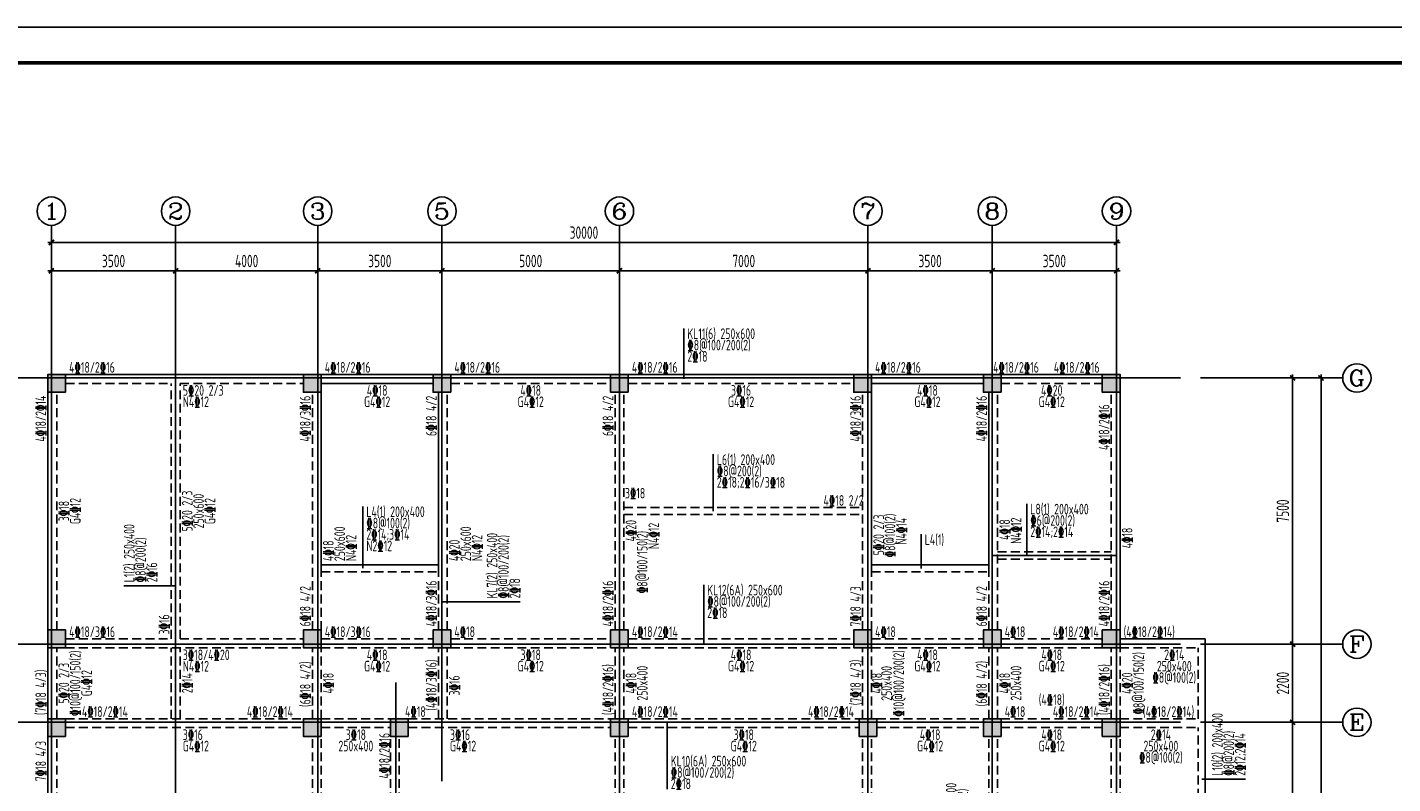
# Model space of a CAD drawing. Extents: x -302077 to 107904, y -9283 to 295706.
# Tile 154 of 256: x -44635 to -6178, y 90201 to 111514. Entities that reach past the tile are written whole.
import ezdxf
from ezdxf.enums import TextEntityAlignment as Align

# ---------------------------------------------------------------- set-up
doc = ezdxf.new("R2010")
doc.units = 0
doc.header["$LTSCALE"] = 500
doc.header["$MEASUREMENT"] = 0
doc.linetypes.add('DASHED', pattern=[0.75, 0.5, -0.25])
doc.layers.get('0').update_dxf_attribs({"linetype": 'CONTINUOUS'})
doc.layers.get('Defpoints').update_dxf_attribs({"linetype": 'CONTINUOUS'})
for name, color, linetype in [('A-CL-JB-X', 3, 'CONTINUOUS'), ('A-CL-JB-Y', 3, 'CONTINUOUS'), ('A-CL-YWB-X', 7, 'CONTINUOUS'), ('A-CL-YWB-Y', 7, 'CONTINUOUS'), ('A-KL-JB-X', 6, 'CONTINUOUS'), ('A-KL-JB-Y', 6, 'CONTINUOUS'), ('A-KL-YWB-X', 7, 'CONTINUOUS'), ('A-KL-YWB-Y', 7, 'CONTINUOUS'), ('AXIS', 3, 'CONTINUOUS'), ('AXIS_TEXT', 7, 'CONTINUOUS'), ('BEAM_CONT', 4, 'CONTINUOUS'), ('BEAM_DASH', 4, 'DASHED'), ('CL-x-bhcc', 3, 'CONTINUOUS'), ('CL-y-bhcc', 3, 'CONTINUOUS'), ('COLU', 7, 'CONTINUOUS'), ('KL-x-bhcc', 6, 'CONTINUOUS'), ('KL-y-bhcc', 6, 'CONTINUOUS'), ('PUB_DIM', 3, 'CONTINUOUS'), ('PUB_TITLE', 4, 'CONTINUOUS')]:
    doc.layers.add(name, color=color, linetype=linetype)
doc.layers.add('COLU_HATCH', color=251, linetype='CONTINUOUS', lineweight=0)
doc.styles.add('_TCH_AXIS', font='COMPLEX', dxfattribs={"bigfont": 'GBCBIG'})
doc.styles.add('COMPLEX', font='COMPLEX')
doc.styles.add('TSSD', font='Tssdeng.shx', dxfattribs={"width": 0.65, "height": 350, "bigfont": 'Tssdchn.shx'})
doc.styles.add('TSSD_Dimension', font='tssdeng.shx', dxfattribs={"width": 0.7, "bigfont": 'hztxt.shx'})
doc.dimstyles.new('TSSD_100_100', dxfattribs={"dimtxt": 350, "dimasz": 100, "dimexe": 100, "dimexo": 250, "dimgap": 100, "dimtad": 1, "dimdec": 0, "dimzin": 0, "dimdsep": 46, "dimtxsty": 'TSSD_Dimension', "dimblk": 'ARCHTICK', "dimblk1": 'ARCHTICK', "dimblk2": 'ARCHTICK', "dimcen": 0, "dimdle": 100, "dimclrt": 7, "dimadec": 0, "dimazin": 0, "dimtfac": 1, "dimtdec": 0, "dimtix": 1, "dimtmove": 2, "dimatfit": 3, "dimfxl": 1, "dimtolj": 1, "dimtzin": 0, "dimarcsym": 0})

# ---------------------------------------------------------------- blocks, each defined once
blk = doc.blocks.new('wrtgtg')
at = {"layer": 'PUB_TITLE'}
blk.add_line((-75296, 53559), (8804, 53559), dxfattribs=at)
blk.add_lwpolyline([(-75296, -5841), (8804, -5841), (8804, 53559), (-75296, 53559)], close=True, dxfattribs=at)
at = {"layer": 'PUB_TITLE', "const_width": 100}
blk.add_lwpolyline([(-72796, -4841), (7804, -4841), (7804, 52559), (-72796, 52559)], close=True, dxfattribs=at)
blk = doc.blocks.new('_ArchTick')
at = {"color": 0, "linetype": 'ByBlock', "const_width": 0.5}
blk.add_lwpolyline([(-0.71, -0.71), (0.71, 0.71)], dxfattribs=at)
blk = doc.blocks.new('*D762')
at = {"layer": 'AXIS', "color": 0, "lineweight": -2}
for p, q in [((-12075, 111273), (-9725, 111273)), ((-9825, 103673), (-9825, 111373)), ((-12075, 103773), (-9725, 103773))]:
    blk.add_line(p, q, dxfattribs=at)
at = {"layer": 'Defpoints', "color": 0}
for p in [(-12325, 111273), (-9825, 111273), (-12325, 103773)]:
    blk.add_point(p, dxfattribs=at)
at = {"layer": 'AXIS', "color": 0, "lineweight": -2, "xscale": 100, "yscale": 100, "zscale": 100}
for p, rotation in [((-9825, 111273), 90), ((-9825, 103773), 270)]:
    blk.add_blockref('_ArchTick', p, dxfattribs=dict(at, rotation=rotation))
at = {"layer": 'AXIS', "color": 7, "insert": (-10100, 107523), "char_height": 350, "attachment_point": 5, "rotation": 90, "style": 'TSSD_Dimension'}
blk.add_mtext('\\A1;7500', dxfattribs=at)
blk = doc.blocks.new('*D763')
at = {"layer": 'AXIS', "color": 0, "lineweight": -2}
for p, q in [((-12075, 113473), (-9725, 113473)), ((-9825, 111173), (-9825, 113573)), ((-12075, 111273), (-9725, 111273))]:
    blk.add_line(p, q, dxfattribs=at)
at = {"layer": 'Defpoints', "color": 0}
for p in [(-12325, 113473), (-9825, 113473), (-12325, 111273)]:
    blk.add_point(p, dxfattribs=at)
at = {"layer": 'AXIS', "color": 0, "lineweight": -2, "xscale": 100, "yscale": 100, "zscale": 100}
for p, rotation in [((-9825, 113473), 90), ((-9825, 111273), 270)]:
    blk.add_blockref('_ArchTick', p, dxfattribs=dict(at, rotation=rotation))
at = {"layer": 'AXIS', "color": 7, "insert": (-10100, 112373), "char_height": 350, "attachment_point": 5, "rotation": 90, "style": 'TSSD_Dimension'}
blk.add_mtext('\\A1;2200', dxfattribs=at)
blk = doc.blocks.new('*D764')
at = {"layer": 'AXIS', "color": 0, "lineweight": -2}
for p, q in [((-12075, 120973), (-9725, 120973)), ((-9825, 113373), (-9825, 121073)), ((-12075, 113473), (-9725, 113473))]:
    blk.add_line(p, q, dxfattribs=at)
at = {"layer": 'Defpoints', "color": 0}
for p in [(-12325, 120973), (-9825, 120973), (-12325, 113473)]:
    blk.add_point(p, dxfattribs=at)
at = {"layer": 'AXIS', "color": 0, "lineweight": -2, "xscale": 100, "yscale": 100, "zscale": 100}
for p, rotation in [((-9825, 120973), 90), ((-9825, 113473), 270)]:
    blk.add_blockref('_ArchTick', p, dxfattribs=dict(at, rotation=rotation))
at = {"layer": 'AXIS', "color": 7, "insert": (-10100, 117223), "char_height": 350, "attachment_point": 5, "rotation": 90, "style": 'TSSD_Dimension'}
blk.add_mtext('\\A1;7500', dxfattribs=at)
blk = doc.blocks.new('*D765')
at = {"layer": 'AXIS', "color": 0, "lineweight": -2}
for p, q in [((-12075, 120973), (-8925, 120973)), ((-9025, 93673), (-9025, 121073)), ((-12075, 93773), (-8925, 93773))]:
    blk.add_line(p, q, dxfattribs=at)
at = {"layer": 'Defpoints', "color": 0}
for p in [(-12325, 120973), (-9025, 120973), (-12325, 93773)]:
    blk.add_point(p, dxfattribs=at)
at = {"layer": 'AXIS', "color": 0, "lineweight": -2, "xscale": 100, "yscale": 100, "zscale": 100}
for p, rotation in [((-9025, 120973), 90), ((-9025, 93773), 270)]:
    blk.add_blockref('_ArchTick', p, dxfattribs=dict(at, rotation=rotation))
at = {"layer": 'AXIS', "color": 7, "insert": (-9300, 107373), "char_height": 350, "attachment_point": 5, "rotation": 90, "style": 'TSSD_Dimension'}
blk.add_mtext('\\A1;27200', dxfattribs=at)
blk = doc.blocks.new('*D766')
at = {"layer": 'AXIS', "color": 0, "lineweight": -2}
for p, q in [((-44885, 123994), (-41185, 123994)), ((-44785, 123053), (-44785, 124094)), ((-41285, 123053), (-41285, 124094))]:
    blk.add_line(p, q, dxfattribs=at)
at = {"layer": 'Defpoints', "color": 0}
for p in [(-41285, 123994), (-44785, 122803), (-41285, 122803)]:
    blk.add_point(p, dxfattribs=at)
at = {"layer": 'AXIS', "color": 0, "lineweight": -2, "xscale": 100, "yscale": 100, "zscale": 100, "rotation": 180}
blk.add_blockref('_ArchTick', (-44785, 123994), dxfattribs=at)
at = {"layer": 'AXIS', "color": 0, "lineweight": -2, "xscale": 100, "yscale": 100, "zscale": 100}
blk.add_blockref('_ArchTick', (-41285, 123994), dxfattribs=at)
at = {"layer": 'AXIS', "color": 7, "insert": (-43035, 124269), "char_height": 350, "attachment_point": 5, "style": 'TSSD_Dimension'}
blk.add_mtext('\\A1;3500', dxfattribs=at)
blk = doc.blocks.new('*D767')
at = {"layer": 'AXIS', "color": 0, "lineweight": -2}
for p, q in [((-41385, 123994), (-37185, 123994)), ((-41285, 123053), (-41285, 124094)), ((-37285, 123053), (-37285, 124094))]:
    blk.add_line(p, q, dxfattribs=at)
at = {"layer": 'Defpoints', "color": 0}
for p in [(-37285, 123994), (-41285, 122803), (-37285, 122803)]:
    blk.add_point(p, dxfattribs=at)
at = {"layer": 'AXIS', "color": 0, "lineweight": -2, "xscale": 100, "yscale": 100, "zscale": 100, "rotation": 180}
blk.add_blockref('_ArchTick', (-41285, 123994), dxfattribs=at)
at = {"layer": 'AXIS', "color": 0, "lineweight": -2, "xscale": 100, "yscale": 100, "zscale": 100}
blk.add_blockref('_ArchTick', (-37285, 123994), dxfattribs=at)
at = {"layer": 'AXIS', "color": 7, "insert": (-39285, 124269), "char_height": 350, "attachment_point": 5, "style": 'TSSD_Dimension'}
blk.add_mtext('\\A1;4000', dxfattribs=at)
blk = doc.blocks.new('*D768')
at = {"layer": 'AXIS', "color": 0, "lineweight": -2}
for p, q in [((-37385, 123994), (-33685, 123994)), ((-37285, 123053), (-37285, 124094)), ((-33785, 123053), (-33785, 124094))]:
    blk.add_line(p, q, dxfattribs=at)
at = {"layer": 'Defpoints', "color": 0}
for p in [(-33785, 123994), (-37285, 122803), (-33785, 122803)]:
    blk.add_point(p, dxfattribs=at)
at = {"layer": 'AXIS', "color": 0, "lineweight": -2, "xscale": 100, "yscale": 100, "zscale": 100, "rotation": 180}
blk.add_blockref('_ArchTick', (-37285, 123994), dxfattribs=at)
at = {"layer": 'AXIS', "color": 0, "lineweight": -2, "xscale": 100, "yscale": 100, "zscale": 100}
blk.add_blockref('_ArchTick', (-33785, 123994), dxfattribs=at)
at = {"layer": 'AXIS', "color": 7, "insert": (-35535, 124269), "char_height": 350, "attachment_point": 5, "style": 'TSSD_Dimension'}
blk.add_mtext('\\A1;3500', dxfattribs=at)
blk = doc.blocks.new('*D769')
at = {"layer": 'AXIS', "color": 0, "lineweight": -2}
for p, q in [((-33885, 123994), (-28685, 123994)), ((-33785, 123053), (-33785, 124094)), ((-28785, 123053), (-28785, 124094))]:
    blk.add_line(p, q, dxfattribs=at)
at = {"layer": 'Defpoints', "color": 0}
for p in [(-28785, 123994), (-33785, 122803), (-28785, 122803)]:
    blk.add_point(p, dxfattribs=at)
at = {"layer": 'AXIS', "color": 0, "lineweight": -2, "xscale": 100, "yscale": 100, "zscale": 100, "rotation": 180}
blk.add_blockref('_ArchTick', (-33785, 123994), dxfattribs=at)
at = {"layer": 'AXIS', "color": 0, "lineweight": -2, "xscale": 100, "yscale": 100, "zscale": 100}
blk.add_blockref('_ArchTick', (-28785, 123994), dxfattribs=at)
at = {"layer": 'AXIS', "color": 7, "insert": (-31285, 124269), "char_height": 350, "attachment_point": 5, "style": 'TSSD_Dimension'}
blk.add_mtext('\\A1;5000', dxfattribs=at)
blk = doc.blocks.new('*D770')
at = {"layer": 'AXIS', "color": 0, "lineweight": -2}
for p, q in [((-28885, 123994), (-21685, 123994)), ((-28785, 123053), (-28785, 124094)), ((-21785, 123053), (-21785, 124094))]:
    blk.add_line(p, q, dxfattribs=at)
at = {"layer": 'Defpoints', "color": 0}
for p in [(-21785, 123994), (-28785, 122803), (-21785, 122803)]:
    blk.add_point(p, dxfattribs=at)
at = {"layer": 'AXIS', "color": 0, "lineweight": -2, "xscale": 100, "yscale": 100, "zscale": 100, "rotation": 180}
blk.add_blockref('_ArchTick', (-28785, 123994), dxfattribs=at)
at = {"layer": 'AXIS', "color": 0, "lineweight": -2, "xscale": 100, "yscale": 100, "zscale": 100}
blk.add_blockref('_ArchTick', (-21785, 123994), dxfattribs=at)
at = {"layer": 'AXIS', "color": 7, "insert": (-25285, 124269), "char_height": 350, "attachment_point": 5, "style": 'TSSD_Dimension'}
blk.add_mtext('\\A1;7000', dxfattribs=at)
blk = doc.blocks.new('*D771')
at = {"layer": 'AXIS', "color": 0, "lineweight": -2}
for p, q in [((-21885, 123994), (-18185, 123994)), ((-21785, 123053), (-21785, 124094)), ((-18285, 123053), (-18285, 124094))]:
    blk.add_line(p, q, dxfattribs=at)
at = {"layer": 'Defpoints', "color": 0}
for p in [(-18285, 123994), (-21785, 122803), (-18285, 122803)]:
    blk.add_point(p, dxfattribs=at)
at = {"layer": 'AXIS', "color": 0, "lineweight": -2, "xscale": 100, "yscale": 100, "zscale": 100, "rotation": 180}
blk.add_blockref('_ArchTick', (-21785, 123994), dxfattribs=at)
at = {"layer": 'AXIS', "color": 0, "lineweight": -2, "xscale": 100, "yscale": 100, "zscale": 100}
blk.add_blockref('_ArchTick', (-18285, 123994), dxfattribs=at)
at = {"layer": 'AXIS', "color": 7, "insert": (-20035, 124269), "char_height": 350, "attachment_point": 5, "style": 'TSSD_Dimension'}
blk.add_mtext('\\A1;3500', dxfattribs=at)
blk = doc.blocks.new('*D772')
at = {"layer": 'AXIS', "color": 0, "lineweight": -2}
for p, q in [((-18385, 123994), (-14685, 123994)), ((-18285, 123053), (-18285, 124094)), ((-14785, 123053), (-14785, 124094))]:
    blk.add_line(p, q, dxfattribs=at)
at = {"layer": 'Defpoints', "color": 0}
for p in [(-14785, 123994), (-18285, 122803), (-14785, 122803)]:
    blk.add_point(p, dxfattribs=at)
at = {"layer": 'AXIS', "color": 0, "lineweight": -2, "xscale": 100, "yscale": 100, "zscale": 100, "rotation": 180}
blk.add_blockref('_ArchTick', (-18285, 123994), dxfattribs=at)
at = {"layer": 'AXIS', "color": 0, "lineweight": -2, "xscale": 100, "yscale": 100, "zscale": 100}
blk.add_blockref('_ArchTick', (-14785, 123994), dxfattribs=at)
at = {"layer": 'AXIS', "color": 7, "insert": (-16535, 124269), "char_height": 350, "attachment_point": 5, "style": 'TSSD_Dimension'}
blk.add_mtext('\\A1;3500', dxfattribs=at)
blk = doc.blocks.new('*D773')
at = {"layer": 'AXIS', "color": 0, "lineweight": -2}
for p, q in [((-44885, 124794), (-14685, 124794)), ((-44785, 123053), (-44785, 124894)), ((-14785, 123053), (-14785, 124894))]:
    blk.add_line(p, q, dxfattribs=at)
at = {"layer": 'Defpoints', "color": 0}
for p in [(-14785, 124794), (-44785, 122803), (-14785, 122803)]:
    blk.add_point(p, dxfattribs=at)
at = {"layer": 'AXIS', "color": 0, "lineweight": -2, "xscale": 100, "yscale": 100, "zscale": 100, "rotation": 180}
blk.add_blockref('_ArchTick', (-44785, 124794), dxfattribs=at)
at = {"layer": 'AXIS', "color": 0, "lineweight": -2, "xscale": 100, "yscale": 100, "zscale": 100}
blk.add_blockref('_ArchTick', (-14785, 124794), dxfattribs=at)
at = {"layer": 'AXIS', "color": 7, "insert": (-29785, 125069), "char_height": 350, "attachment_point": 5, "style": 'TSSD_Dimension'}
blk.add_mtext('\\A1;30000', dxfattribs=at)
blk = doc.blocks.new('_AXISO')
blk.add_circle((0, 0), 0.5)
at = {"layer": 'AXIS_TEXT', "style": 'COMPLEX', "width": 1.041667}
blk.add_attdef('A', text='', height=0.56, dxfattribs=at).set_placement((-0.25, -0.28), (0.25, -0.28), align=Align.FIT)
blk = doc.blocks.new('MB2')
at = {"layer": 'COLU_HATCH'}
for points in [[(48081, 39835), (48081, 40335), (47581, 40335), (47581, 39835)], [(55281, 39835), (55281, 40335), (54781, 40335), (54781, 39835)], [(58931, 39835), (58931, 40335), (58431, 40335), (58431, 39835)], [(63931, 39835), (63931, 40335), (63431, 40335), (63431, 39835)], [(70781, 39835), (70781, 40335), (70281, 40335), (70281, 39835)], [(74431, 39835), (74431, 40335), (73931, 40335), (73931, 39835)], [(77781, 39835), (77781, 40335), (77281, 40335), (77281, 39835)], [(48081, 32635), (48081, 33135), (47581, 33135), (47581, 32635)], [(55281, 32635), (55281, 33135), (54781, 33135), (54781, 32635)], [(58931, 32635), (58931, 33135), (58431, 33135), (58431, 32635)], [(63931, 32635), (63931, 33135), (63431, 33135), (63431, 32635)], [(70781, 32635), (70781, 33135), (70281, 33135), (70281, 32635)], [(74431, 32635), (74431, 33135), (73931, 33135), (73931, 32635)], [(77781, 32635), (77781, 33135), (77281, 33135), (77281, 32635)], [(48081, 30135), (48081, 30635), (47581, 30635), (47581, 30135)], [(55281, 30135), (55281, 30635), (54781, 30635), (54781, 30135)], [(57731, 30135), (57731, 30635), (57231, 30635), (57231, 30135)], [(63931, 30135), (63931, 30635), (63431, 30635), (63431, 30135)], [(70931, 30135), (70931, 30635), (70431, 30635), (70431, 30135)], [(74431, 30135), (74431, 30635), (73931, 30635), (73931, 30135)], [(77781, 30135), (77781, 30635), (77281, 30635), (77281, 30135)], [(48081, 22935), (48081, 23435), (47581, 23435), (47581, 22935)], [(55281, 22935), (55281, 23435), (54781, 23435), (54781, 22935)], [(57731, 22935), (57731, 23435), (57231, 23435), (57231, 22935)], [(63931, 22935), (63931, 23435), (63431, 23435), (63431, 22935)], [(70931, 22935), (70931, 23435), (70431, 23435), (70431, 22935)], [(74431, 22935), (74431, 23435), (73931, 23435), (73931, 22935)], [(77781, 22935), (77781, 23435), (77281, 23435), (77281, 22935)], [(48081, 17785), (48081, 18285), (47581, 18285), (47581, 17785)], [(55281, 17785), (55281, 18285), (54781, 18285), (54781, 17785)], [(57481, 17785), (57481, 18285), (56981, 18285), (56981, 17785)], [(48081, 12935), (48081, 13435), (47581, 13435), (47581, 12935)], [(55281, 12935), (55281, 13435), (54781, 13435), (54781, 12935)], [(57481, 12935), (57481, 13435), (56981, 13435), (56981, 12935)]]:
    blk.add_hatch(color=256, dxfattribs=at).paths.add_polyline_path(points)
at = {"layer": 'BEAM_CONT'}
for p, q in [((48081, 40335), (54781, 40335)), ((55281, 40335), (58431, 40335)), ((55281, 40085), (58431, 40085)), ((58931, 40335), (63431, 40335)), ((63931, 40335), (70281, 40335)), ((70781, 40335), (73931, 40335)), ((70781, 40085), (73931, 40085)), ((74431, 40335), (77281, 40335)), ((47581, 33135), (47581, 39835)), ((55281, 34875), (55281, 39835)), ((58581, 34875), (58581, 39835)), ((70781, 34875), (70781, 39835)), ((74081, 34875), (74081, 39835)), ((77781, 33135), (77781, 39835)), ((55281, 34975), (58581, 34975)), ((70781, 34975), (74081, 34975)), ((77781, 32885), (80181, 32885)), ((80181, 26335), (80181, 32885)), ((47581, 30635), (47581, 32635)), ((47581, 23435), (47581, 30135)), ((77781, 23435), (77781, 26435)), ((77781, 26335), (80181, 26335)), ((47581, 18285), (47581, 22935)), ((57481, 18285), (57481, 22935)), ((57731, 22935), (63431, 22935)), ((63556, 19935), (63556, 22935)), ((70781, 19935), (70781, 22935)), ((70931, 22935), (73931, 22935)), ((74431, 22935), (77281, 22935)), ((64056, 19560), (70281, 19560)), ((47581, 13435), (47581, 17785)), ((57481, 13435), (57481, 17785)), ((48081, 12935), (54781, 12935)), ((55281, 12935), (56981, 12935))]:
    blk.add_line(p, q, dxfattribs=at)
at = {"layer": 'BEAM_DASH'}
for p, q in [((48081, 40085), (51056, 40085)), ((51056, 32885), (51056, 40085)), ((51306, 32885), (51306, 40085)), ((51306, 40085), (54781, 40085)), ((58931, 40085), (63431, 40085)), ((63931, 40085), (70281, 40085)), ((74431, 40085), (77281, 40085)), ((47831, 33135), (47831, 39835)), ((55031, 33135), (55031, 39835)), ((58831, 33135), (58831, 39835)), ((63556, 33135), (63556, 39835)), ((63806, 33135), (63806, 39835)), ((70531, 33135), (70531, 39835)), ((74331, 33135), (74331, 39835)), ((77531, 33135), (77531, 39835)), ((63806, 36585), (70531, 36585)), ((63806, 36385), (70531, 36385)), ((74331, 35335), (77531, 35335)), ((74331, 35135), (77531, 35135)), ((55281, 33135), (55281, 34875)), ((55281, 34775), (58581, 34775)), ((58581, 33135), (58581, 34875)), ((70781, 33135), (70781, 34875)), ((70781, 34775), (74081, 34775)), ((74081, 33135), (74081, 34875)), ((48081, 32885), (51056, 32885)), ((51306, 32885), (54781, 32885)), ((55281, 32885), (58431, 32885)), ((58931, 32885), (63431, 32885)), ((63931, 32885), (70281, 32885)), ((70781, 32885), (73931, 32885)), ((74431, 32885), (77281, 32885)), ((47831, 30635), (47831, 32635)), ((48081, 32635), (54781, 32635)), ((51056, 30635), (51056, 32635)), ((51306, 30635), (51306, 32635)), ((55031, 30635), (55031, 32635)), ((55281, 30635), (55281, 32635)), ((55281, 32635), (58431, 32635)), ((58581, 30635), (58581, 32635)), ((58831, 30635), (58831, 32635)), ((58931, 32635), (63431, 32635)), ((63556, 30635), (63556, 32635)), ((63806, 30635), (63806, 32635)), ((63931, 32635), (70281, 32635)), ((70531, 30635), (70531, 32635)), ((70781, 30635), (70781, 32635)), ((70781, 32635), (73931, 32635)), ((74081, 30635), (74081, 32635)), ((74331, 30635), (74331, 32635)), ((74431, 32635), (77281, 32635)), ((77531, 30635), (77531, 32635)), ((77781, 30635), (77781, 32635)), ((77781, 32635), (79981, 32635)), ((79981, 30635), (79981, 32635)), ((48081, 30635), (54781, 30635)), ((48081, 30385), (54781, 30385)), ((55281, 30635), (57231, 30635)), ((55281, 30385), (57231, 30385)), ((57731, 30635), (63431, 30635)), ((57731, 30385), (63431, 30385)), ((63931, 30635), (70431, 30635)), ((63931, 30385), (70431, 30385)), ((70931, 30635), (73931, 30635)), ((70931, 30385), (73931, 30385)), ((74431, 30635), (77281, 30635)), ((74431, 30385), (77281, 30385)), ((77781, 30635), (79981, 30635)), ((77781, 30385), (79981, 30385)), ((79981, 26535), (79981, 30385)), ((47831, 23435), (47831, 30135)), ((55031, 23435), (55031, 30135)), ((55281, 23435), (55281, 30135)), ((57231, 23435), (57231, 30135)), ((57481, 23435), (57481, 30135)), ((63556, 23435), (63556, 30135)), ((63806, 23435), (63806, 30135)), ((70531, 23435), (70531, 30135)), ((70781, 23435), (70781, 30135)), ((74081, 23435), (74081, 30135)), ((74331, 23435), (74331, 30135)), ((77531, 23435), (77531, 30135)), ((77781, 26435), (77781, 30135)), ((47831, 26885), (55031, 26885)), ((47831, 26685), (55031, 26685)), ((57481, 26885), (63556, 26885)), ((57481, 26685), (63556, 26685)), ((63806, 26885), (70531, 26885)), ((63806, 26685), (70531, 26685)), ((74331, 26533), (77531, 26533)), ((74331, 26333), (77531, 26333)), ((77781, 26535), (79981, 26535)), ((48081, 23185), (54781, 23185)), ((55281, 23185), (57231, 23185)), ((57731, 23185), (63431, 23185)), ((63931, 23185), (70431, 23185)), ((70931, 23185), (73931, 23185)), ((74431, 23185), (77281, 23185)), ((47831, 18285), (47831, 22935)), ((48081, 22935), (54781, 22935)), ((51081, 18160), (51081, 22935)), ((51281, 18160), (51281, 22935)), ((55031, 18285), (55031, 22935)), ((55281, 18285), (55281, 22935)), ((55281, 22935), (57231, 22935)), ((57231, 18285), (57231, 22935)), ((63806, 22335), (63806, 22935)), ((63931, 22935), (70431, 22935)), ((70531, 22335), (70531, 22935)), ((63806, 22335), (70531, 22335)), ((63806, 19935), (63806, 22135)), ((63806, 22135), (70531, 22135)), ((70531, 19935), (70531, 22135)), ((64056, 19810), (70281, 19810)), ((48081, 18160), (54781, 18160)), ((55281, 18160), (56981, 18160)), ((47831, 13435), (47831, 17785)), ((48081, 17910), (54781, 17910)), ((51081, 13185), (51081, 17910)), ((51281, 13185), (51281, 17910)), ((55031, 13435), (55031, 17785)), ((55281, 17910), (56981, 17910)), ((55281, 13435), (55281, 17785)), ((57231, 13435), (57231, 17785)), ((48081, 13185), (54781, 13185)), ((55281, 13185), (56981, 13185))]:
    blk.add_line(p, q, dxfattribs=at)
at = {"layer": 'COLU'}
for points in [[(48081, 39835), (48081, 40335), (47581, 40335), (47581, 39835)], [(55281, 39835), (55281, 40335), (54781, 40335), (54781, 39835)], [(58931, 39835), (58931, 40335), (58431, 40335), (58431, 39835)], [(63931, 39835), (63931, 40335), (63431, 40335), (63431, 39835)], [(70781, 39835), (70781, 40335), (70281, 40335), (70281, 39835)], [(74431, 39835), (74431, 40335), (73931, 40335), (73931, 39835)], [(77781, 39835), (77781, 40335), (77281, 40335), (77281, 39835)], [(48081, 32635), (48081, 33135), (47581, 33135), (47581, 32635)], [(55281, 32635), (55281, 33135), (54781, 33135), (54781, 32635)], [(58931, 32635), (58931, 33135), (58431, 33135), (58431, 32635)], [(63931, 32635), (63931, 33135), (63431, 33135), (63431, 32635)], [(70781, 32635), (70781, 33135), (70281, 33135), (70281, 32635)], [(74431, 32635), (74431, 33135), (73931, 33135), (73931, 32635)], [(77781, 32635), (77781, 33135), (77281, 33135), (77281, 32635)], [(48081, 30135), (48081, 30635), (47581, 30635), (47581, 30135)], [(55281, 30135), (55281, 30635), (54781, 30635), (54781, 30135)], [(57731, 30135), (57731, 30635), (57231, 30635), (57231, 30135)], [(63931, 30135), (63931, 30635), (63431, 30635), (63431, 30135)], [(70931, 30135), (70931, 30635), (70431, 30635), (70431, 30135)], [(74431, 30135), (74431, 30635), (73931, 30635), (73931, 30135)], [(77781, 30135), (77781, 30635), (77281, 30635), (77281, 30135)], [(48081, 22935), (48081, 23435), (47581, 23435), (47581, 22935)], [(55281, 22935), (55281, 23435), (54781, 23435), (54781, 22935)], [(57731, 22935), (57731, 23435), (57231, 23435), (57231, 22935)], [(63931, 22935), (63931, 23435), (63431, 23435), (63431, 22935)], [(70931, 22935), (70931, 23435), (70431, 23435), (70431, 22935)], [(74431, 22935), (74431, 23435), (73931, 23435), (73931, 22935)], [(77781, 22935), (77781, 23435), (77281, 23435), (77281, 22935)], [(64056, 19435), (64056, 19935), (63556, 19935), (63556, 19435)], [(70781, 19435), (70781, 19935), (70281, 19935), (70281, 19435)], [(48081, 17785), (48081, 18285), (47581, 18285), (47581, 17785)], [(55281, 17785), (55281, 18285), (54781, 18285), (54781, 17785)], [(57481, 17785), (57481, 18285), (56981, 18285), (56981, 17785)], [(48081, 12935), (48081, 13435), (47581, 13435), (47581, 12935)], [(55281, 12935), (55281, 13435), (54781, 13435), (54781, 12935)], [(57481, 12935), (57481, 13435), (56981, 13435), (56981, 12935)]]:
    blk.add_lwpolyline(points, close=True, dxfattribs=at)
blk = doc.blocks.new('zw')
at = {"layer": 'AXIS'}
for p, q in [((-44784.9, 121273.7), (-44784.9, 125273.7)), ((-41284.9, 121273.7), (-41284.9, 125273.7)), ((-37284.9, 121273.7), (-37284.9, 125273.7)), ((-33784.9, 121273.7), (-33784.9, 125273.7)), ((-28784.9, 121273.7), (-28784.9, 125273.7)), ((-21784.9, 121273.7), (-21784.9, 125273.7)), ((-18284.9, 121273.7), (-18284.9, 125273.7)), ((-14784.9, 121273.7), (-14784.9, 125273.7)), ((-12415.2, 120972.6), (-8415.2, 120972.6)), ((-12415.2, 113472.6), (-8415.2, 113472.6)), ((-12415.2, 111272.6), (-8415.2, 111272.6))]:
    blk.add_line(p, q, dxfattribs=at)
at = {"layer": 'AXIS', "color": 250}
for p, q in [((-44784.9, 122803), (-44784.9, 91603)), ((-41284.9, 122803), (-41284.9, 91603)), ((-37284.9, 122803), (-37284.9, 91603)), ((-33784.9, 122803), (-33784.9, 109609.1)), ((-28784.9, 122803), (-28784.9, 91603)), ((-21784.9, 122803), (-21784.9, 91603)), ((-18284.9, 122803), (-18284.9, 91603)), ((-14784.9, 122803), (-14784.9, 91603)), ((-46817.4, 120972.6), (-12983.9, 120972.6)), ((-18284.9, 115972.6), (-14784.9, 115972.6)), ((-46817.4, 113472.6), (-12983.9, 113472.6)), ((-35084.9, 112394.7), (-35084.9, 91603)), ((-46817.4, 111272.6), (-12983.9, 111272.6))]:
    blk.add_line(p, q, dxfattribs=at)
at = {"layer": 'AXIS'}
ref = blk.add_blockref('_AXISO', (-44784.9, 125673.7), dxfattribs=dict(at, xscale=800, yscale=800, zscale=800))
ref.add_attrib('A', '1', dxfattribs={"layer": 'AXIS_TEXT', "height": 452.5, "style": '_TCH_AXIS', "width": 2.333333}).set_placement((-45011.1, 125447.4), (-44558.6, 125447.4), align=Align.FIT)
ref = blk.add_blockref('_AXISO', (-41284.9, 125673.7), dxfattribs=dict(at, xscale=800, yscale=800, zscale=800))
ref.add_attrib('A', '2', dxfattribs={"layer": 'AXIS_TEXT', "height": 452.5, "style": '_TCH_AXIS', "width": 1.5}).set_placement((-41511.1, 125447.4), (-41058.6, 125447.4), align=Align.FIT)
ref = blk.add_blockref('_AXISO', (-37284.9, 125673.7), dxfattribs=dict(at, xscale=800, yscale=800, zscale=800))
ref.add_attrib('A', '3', dxfattribs={"layer": 'AXIS_TEXT', "height": 452.5, "style": '_TCH_AXIS', "width": 1.5}).set_placement((-37511.1, 125447.4), (-37058.6, 125447.4), align=Align.FIT)
ref = blk.add_blockref('_AXISO', (-33784.9, 125673.7), dxfattribs=dict(at, xscale=800, yscale=800, zscale=800))
ref.add_attrib('A', '5', dxfattribs={"layer": 'AXIS_TEXT', "height": 452.5, "style": '_TCH_AXIS', "width": 1.5}).set_placement((-34011.1, 125447.4), (-33558.6, 125447.4), align=Align.FIT)
ref = blk.add_blockref('_AXISO', (-28784.9, 125673.7), dxfattribs=dict(at, xscale=800, yscale=800, zscale=800))
ref.add_attrib('A', '6', dxfattribs={"layer": 'AXIS_TEXT', "height": 452.5, "style": '_TCH_AXIS', "width": 1.5}).set_placement((-29011.1, 125447.4), (-28558.6, 125447.4), align=Align.FIT)
ref = blk.add_blockref('_AXISO', (-21784.9, 125673.7), dxfattribs=dict(at, xscale=800, yscale=800, zscale=800))
ref.add_attrib('A', '7', dxfattribs={"layer": 'AXIS_TEXT', "height": 452.5, "style": '_TCH_AXIS', "width": 1.5}).set_placement((-22011.1, 125447.4), (-21558.6, 125447.4), align=Align.FIT)
ref = blk.add_blockref('_AXISO', (-18284.9, 125673.7), dxfattribs=dict(at, xscale=800, yscale=800, zscale=800))
ref.add_attrib('A', '8', dxfattribs={"layer": 'AXIS_TEXT', "height": 452.5, "style": '_TCH_AXIS', "width": 1.5}).set_placement((-18511.1, 125447.4), (-18058.6, 125447.4), align=Align.FIT)
ref = blk.add_blockref('_AXISO', (-14784.9, 125673.7), dxfattribs=dict(at, xscale=800, yscale=800, zscale=800))
ref.add_attrib('A', '9', dxfattribs={"layer": 'AXIS_TEXT', "height": 452.5, "style": '_TCH_AXIS', "width": 1.5}).set_placement((-15011.1, 125447.4), (-14558.6, 125447.4), align=Align.FIT)
ref = blk.add_blockref('_AXISO', (-8015.2, 120972.6), dxfattribs=dict(at, xscale=800, yscale=800, zscale=800))
ref.add_attrib('A', 'G', dxfattribs={"layer": 'AXIS_TEXT', "height": 452.5, "style": '_TCH_AXIS', "width": 1.166667}).set_placement((-8241.5, 120746.3), (-7789, 120746.3), align=Align.FIT)
ref = blk.add_blockref('_AXISO', (-8015.2, 113472.6), dxfattribs=dict(at, xscale=800, yscale=800, zscale=800))
ref.add_attrib('A', 'F', dxfattribs={"layer": 'AXIS_TEXT', "height": 452.5, "style": '_TCH_AXIS', "width": 1.3125}).set_placement((-8241.5, 113246.3), (-7789, 113246.3), align=Align.FIT)
ref = blk.add_blockref('_AXISO', (-8015.2, 111272.6), dxfattribs=dict(at, xscale=800, yscale=800, zscale=800))
ref.add_attrib('A', 'E', dxfattribs={"layer": 'AXIS_TEXT', "height": 452.5, "style": '_TCH_AXIS', "width": 1.3125}).set_placement((-8241.5, 111046.3), (-7789, 111046.3), align=Align.FIT)
for p1, p2, distance, picture, middle in [((-44784.9, 122803), (-14784.9, 122803), 1990.6, '*D773', (-29784.9, 125068.6)), ((-44784.9, 122803), (-41284.9, 122803), 1190.6, '*D766', (-43034.9, 124268.6)), ((-41284.9, 122803), (-37284.9, 122803), 1190.6, '*D767', (-39284.9, 124268.6)), ((-37284.9, 122803), (-33784.9, 122803), 1190.6, '*D768', (-35534.9, 124268.6)), ((-33784.9, 122803), (-28784.9, 122803), 1190.6, '*D769', (-31284.9, 124268.6)), ((-28784.9, 122803), (-21784.9, 122803), 1190.6, '*D770', (-25284.9, 124268.6)), ((-21784.9, 122803), (-18284.9, 122803), 1190.6, '*D771', (-20034.9, 124268.6)), ((-18284.9, 122803), (-14784.9, 122803), 1190.6, '*D772', (-16534.9, 124268.6)), ((-12324.8, 113472.6), (-12324.8, 120972.6), -2500, '*D764', (-10099.8, 117222.6)), ((-12324.8, 93772.6), (-12324.8, 120972.6), -3300, '*D765', (-9299.8, 107372.6)), ((-12324.8, 111272.6), (-12324.8, 113472.6), -2500, '*D763', (-10099.8, 112372.6)), ((-12324.8, 103772.6), (-12324.8, 111272.6), -2500, '*D762', (-10099.8, 107522.6))]:
    dim = blk.add_aligned_dim(p1=p1, p2=p2, distance=distance, dimstyle='TSSD_100_100', dxfattribs=at)
    dim.commit()
    dim.dimension.update_dxf_attribs({"geometry": picture, "text_midpoint": middle})

msp = doc.modelspace()

# ---------------------------------------------------------------- linework, layer by layer
at = {"layer": 'A-CL-JB-X'}
for p, q in [((-25313.436, 97882.514), (-25313.436, 99482.514)), ((-16484.839, 96632.514), (-16484.839, 98088.142)), ((-35185.541, 96272.515), (-35185.541, 98014.648)), ((-19458.414, 96268.439), (-19458.414, 97228.439))]:
    msp.add_line(p, q, dxfattribs=at)
at = {"layer": 'A-CL-JB-Y'}
for p, q in [((-40456.238, 95775.678), (-41915.118, 95775.678)), ((-11556.257, 90325.166), (-10325.174, 90325.166))]:
    msp.add_line(p, q, dxfattribs=at)
at = {"layer": 'A-KL-JB-X'}
for p, q in [((-26144.442, 101607.514), (-26144.442, 103030.545)), ((-25584.215, 94158.44), (-25584.215, 95806.4)), ((-26610.049, 91907.515), (-26610.049, 90047.571))]:
    msp.add_line(p, q, dxfattribs=at)
at = {"layer": 'A-KL-JB-Y'}
msp.add_line((-32931.259, 95322.919), (-30752.626, 95322.919), dxfattribs=at)

# ---------------------------------------------------------------- block references
msp.add_blockref('wrtgtg', (7462.635, 57955.467))
at = {"layer": 'BEAM_CONT'}
msp.add_blockref('MB2', (-91637.422, 61397.207), dxfattribs=at)
at = {"layer": 'PUB_DIM'}
msp.add_blockref('zw', (828.635, -19340.078), dxfattribs=at)

# ---------------------------------------------------------------- texts
at = {"layer": 'A-CL-JB-X', "style": 'TSSD', "width": 0.7}
for s, p in [('%%1328@200(2)', (-25213.436, 98862.514)), ('2%%13218;2%%13216/3%%13218', (-25213.436, 98542.514)), ('%%1326@200(2)', (-16384.839, 97468.142)), ('2%%13214;2%%13214', (-16384.839, 97148.142))]:
    msp.add_text(s, height=300, dxfattribs=at).set_placement(p)
for s, p in [('%%1328@100(2)', (-35085.541, 97394.648)), ('2%%13214;3%%13214', (-35085.541, 97074.648)), ('N2%%13212', (-35085.541, 96752.978))]:
    msp.add_text(s, height=300, rotation=360, dxfattribs=at).set_placement(p)
at = {"layer": 'A-CL-JB-Y', "style": 'TSSD', "width": 0.7}
for s, p in [('%%1328@200(2)', (-41295.118, 95875.678)), ('2%%13216', (-40975.118, 95875.678)), ('2%%13212;2%%13214', (-10325.174, 90425.166)), ('%%1328@200(2)', (-10645.174, 90425.166))]:
    msp.add_text(s, height=300, rotation=90, dxfattribs=at).set_placement(p)
at = {"layer": 'A-CL-YWB-X', "style": 'TSSD', "width": 0.7}
msp.add_text('3%%13218', height=300, dxfattribs=at).set_placement((-27802.546, 98236.41))
msp.add_text('4%%13218 2/2', height=300, dxfattribs=at).set_placement((-21081.258, 98032.514), align=Align.RIGHT)
at = {"layer": 'A-CL-YWB-Y', "style": 'TSSD', "width": 0.7}
for s, p in [('5%%13220 2/3', (-39981.238, 97882.515)), ('G4%%13212', (-39341.238, 97882.515)), ('250x600', (-39661.238, 97882.515)), ('2%%13214', (-39981.238, 93032.515))]:
    msp.add_text(s, height=300, rotation=89.9997225, dxfattribs=at).set_placement(p, align=Align.CENTER)
msp.add_text('3%%13216', height=300, rotation=89.9997225, dxfattribs=at).set_placement((-40631.237, 94405.544))
at = {"layer": 'A-KL-JB-X', "style": 'TSSD', "width": 0.7}
for s, p in [('%%1328@100/200(2)', (-26044.442, 102410.545)), ('2%%13218', (-26044.442, 102090.545)), ('%%1328@100/200(2)', (-25484.215, 95186.4)), ('2%%13218', (-25484.215, 94866.4)), ('%%1328@100/200(2)', (-26510.049, 90367.571)), ('2%%13218', (-26510.049, 90047.571))]:
    msp.add_text(s, height=300, rotation=360, dxfattribs=at).set_placement(p)
at = {"layer": 'A-KL-JB-Y', "style": 'TSSD', "width": 0.7}
for s, p in [('%%1328@100/200(2)', (-31072.626, 95422.919)), ('2%%13218', (-30752.626, 95422.919)), ('%%1328@100/200(2)', (-18142.761, 88275.59))]:
    msp.add_text(s, height=300, rotation=90, dxfattribs=at).set_placement(p)
at = {"layer": 'A-KL-YWB-X', "style": 'TSSD', "width": 0.7}
for s, p in [('4%%13218/2%%13216', (-43456.239, 101782.514)), ('4%%13218/2%%13216', (-36256.238, 101782.514)), ('4%%13218/2%%13216', (-32606.237, 101782.514)), ('4%%13218/2%%13216', (-27606.239, 101782.514)), ('4%%13218/2%%13216', (-20756.239, 101782.514)), ('4%%13218/2%%13216', (-17430.252, 101782.514)), ('4%%13218/2%%13216', (-15722.037, 101782.514)), ('5%%13220 2/3', (-40256.238, 101132.514)), ('N4%%13212', (-40256.238, 100812.514)), ('4%%13218/3%%13216', (-36256.238, 94332.515)), ('4%%13218', (-32606.237, 94333.515)), ('4%%13218/2%%13214', (-27606.239, 94333.515)), ('4%%13218', (-20756.239, 94333.515)), ('4%%13218', (-17106.239, 94333.515)), ('4%%13218/2%%13214', (-43096.764, 92082.515)), ('4%%13218/2%%13214', (-38450.228, 92082.515)), ('4%%13218', (-33995.259, 92082.515)), ('4%%13218/2%%13214', (-27606.239, 92082.515)), ('4%%13218/2%%13214', (-22645.395, 92082.515)), ('4%%13218', (-17106.239, 92082.515)), ('(4%%13218/2%%13214)', (-13211.213, 92082.515)), ('3%%13216', (-40256.238, 91432.515)), ('3%%13216', (-32731.259, 91432.515)), ('G4%%13212', (-40256.238, 91112.515)), ('G4%%13212', (-32731.259, 91112.515))]:
    msp.add_text(s, height=300, dxfattribs=at).set_placement(p)
for s, p in [('4%%13218', (-34781.238, 101132.514)), ('4%%13218', (-30456.238, 101132.514)), ('3%%13216', (-24531.239, 101132.514)), ('4%%13218', (-19281.239, 101132.514)), ('4%%13220', (-15781.238, 101132.514)), ('G4%%13212', (-34781.238, 100812.514)), ('G4%%13212', (-30456.238, 100812.514)), ('G4%%13212', (-24531.239, 100812.514)), ('G4%%13212', (-19281.239, 100812.514)), ('G4%%13212', (-15781.238, 100812.514)), ('4%%13218', (-34781.238, 93682.515)), ('3%%13218', (-30456.238, 93683.515)), ('4%%13218', (-24531.239, 93683.515)), ('4%%13218', (-19281.239, 93683.515)), ('4%%13218', (-15781.238, 93683.515)), ('G4%%13212', (-34781.238, 93362.515)), ('G4%%13212', (-30456.238, 93363.515)), ('G4%%13212', (-24531.239, 93363.515)), ('G4%%13212', (-19281.239, 93363.515)), ('G4%%13212', (-15781.238, 93363.515)), ('(4%%13218)', (-15781.238, 92420.129)), ('3%%13218', (-35381.237, 91432.515)), ('3%%13218', (-24456.239, 91432.515)), ('4%%13218', (-19206.239, 91432.515)), ('4%%13218', (-15781.238, 91432.515)), ('2%%13214', (-12706.247, 91432.515)), ('250x400', (-35381.237, 91112.515)), ('G4%%13212', (-24456.239, 91112.515)), ('G4%%13212', (-19206.239, 91112.515)), ('G4%%13212', (-15781.238, 91112.515)), ('250x400', (-12706.247, 91112.515)), ('%%1328@100(2)', (-12706.247, 90792.515))]:
    msp.add_text(s, height=300, dxfattribs=at).set_placement(p, align=Align.CENTER)
for s, rotation, p in [('4%%13218/3%%13216', 359.9826021, (-43456.239, 94333.44)), ('(4%%13218/2%%13214)', 359.9772394, (-13756.237, 94333.417)), ('3%%13218/4%%13220', 359.9826021, (-40256.238, 93682.515)), ('N4%%13212', 359.9826021, (-40256.238, 93362.515))]:
    msp.add_text(s, height=300, rotation=rotation, dxfattribs=at).set_placement(p)
for p in [(-14456.237, 94333.515), (-14456.237, 92082.515)]:
    msp.add_text('4%%13218/2%%13214', height=300, dxfattribs=at).set_placement(p, align=Align.RIGHT)
for s, p in [('2%%13214', (-12329.334, 93682.966)), ('250x400', (-12329.334, 93362.966)), ('%%1328@100(2)', (-12329.334, 93042.966))]:
    msp.add_text(s, height=300, rotation=359.9772394, dxfattribs=at).set_placement(p, align=Align.CENTER)
at = {"layer": 'A-KL-YWB-Y', "style": 'TSSD', "width": 0.7}
for s, p in [('4%%13218/2%%13216', (-14156.263, 99603.535)), ('4%%13220', (-27481.258, 97028.639)), ('N4%%13212', (-26841.258, 96812.796)), ('5%%13220 2/3', (-20506.26, 96636.406)), ('%%1328@100(2)', (-20186.26, 96581.406)), ('N4%%13214', (-19866.259, 96936.406)), ('4%%13218', (-16956.254, 97069.462)), ('N4%%13212', (-16636.254, 96959.462)), ('N4%%13212', (-35366.259, 96472.515)), ('N4%%13212', (-31816.259, 96472.515)), ('%%1328@100/150(2)', (-27165.192, 95569.096)), ('4%%13218', (-13506.256, 96832.514)), ('4%%13218', (-36006.259, 96472.515)), ('4%%13218/3%%13216', (-33106.259, 94632.553)), ('4%%13220', (-32456.259, 96472.515)), ('4%%13218/2%%13216', (-28131.258, 94632.553)), ('4%%13218/2%%13216', (-14156.256, 94632.553)), ('250x600', (-35686.259, 96472.515)), ('250x600', (-32136.259, 96472.515)), ('6%%13218 4/2', (-36656.259, 94632.553)), ('7%%13218 4/3', (-21156.258, 94632.553)), ('6%%13218 4/2', (-17606.259, 94632.553)), ('(4%%13218/3%%13216)', (-33106.259, 92258.431)), ('(4%%13218/2%%13216)', (-28131.258, 92132.553)), ('(4%%13218/2%%13216)', (-14156.256, 92132.553)), ('(7%%13218 4/3)', (-44105.239, 92132.553)), ('(6%%13218 4/2)', (-36656.259, 92361.82)), ('(7%%13218 4/3)', (-21156.258, 92411.922)), ('(6%%13218 4/2)', (-17606.259, 92378.487)), ('7%%13218 4/3', (-44105.239, 90270.606)), ('2%%13218/4%%13220', (-27481.258, 88382.515))]:
    msp.add_text(s, height=300, rotation=89.9997225, dxfattribs=at).set_placement(p)
for s, rotation, p in [('4%%13218/2%%13214', 89.9997225, (-44105.239, 101132.552)), ('4%%13218/3%%13216', 89.9997225, (-36656.259, 101132.552)), ('6%%13218 4/2', 89.9997225, (-33106.259, 101132.552)), ('6%%13218 4/2', 89.9997225, (-28131.258, 101132.552)), ('4%%13218/3%%13216', 89.9997225, (-21156.258, 101132.552)), ('4%%13218/2%%13216', 89.9997225, (-17606.259, 101132.552)), ('4%%13218/2%%13216', 90.1107895, (-34427.171, 91633.31))]:
    msp.add_text(s, height=300, rotation=rotation, dxfattribs=at).set_placement(p, align=Align.RIGHT)
for s, rotation, p in [('3%%13218', 89.9997225, (-43455.239, 97882.553)), ('G4%%13212', 89.9997225, (-43135.239, 97882.553)), ('%%13210@100/150(2)', 89.9997225, (-43135.239, 93032.553)), ('%%13210@100/200(2)', 90, (-19942.52, 93027.734)), ('%%1328@100/150(2)', 89.9997225, (-13186.256, 93032.553)), ('5%%13220 2/3', 89.9997225, (-43455.239, 93032.553)), ('G4%%13212', 89.9997225, (-42815.239, 93032.553)), ('4%%13218', 89.9997225, (-36006.259, 93032.553)), ('3%%13216', 89.9997225, (-32456.259, 92970.034)), ('4%%13218', 89.9997225, (-27481.258, 93032.553)), ('250x400', 89.9997225, (-27161.258, 93032.553)), ('4%%13218', 90, (-20563.689, 93030.5)), ('250x400', 90, (-20282.502, 93029.117)), ('4%%13218', 89.9997225, (-16956.259, 93032.553)), ('250x400', 89.9997225, (-16636.259, 93032.553)), ('4%%13220', 89.9997225, (-13506.256, 93032.553))]:
    msp.add_text(s, height=300, rotation=rotation, dxfattribs=at).set_placement(p, align=Align.CENTER)
at = {"layer": 'CL-x-bhcc', "style": 'TSSD', "width": 0.7}
for s, p in [('L6(1) 200x400', (-25213.436, 99182.514)), ('L8(1) 200x400', (-16384.839, 97788.142)), ('L4(1)', (-19358.414, 96928.439))]:
    msp.add_text(s, height=300, dxfattribs=at).set_placement(p)
msp.add_text('L4(1) 200x400', height=300, rotation=360, dxfattribs=at).set_placement((-35085.541, 97714.648))
at = {"layer": 'CL-y-bhcc', "style": 'TSSD', "width": 0.7}
for s, p in [('L1(2) 250x400', (-41615.118, 95875.678)), ('L10(2) 200x400', (-10965.174, 90425.166))]:
    msp.add_text(s, height=300, rotation=90, dxfattribs=at).set_placement(p)
at = {"layer": 'KL-x-bhcc', "style": 'TSSD', "width": 0.7}
for s, p in [('KL11(6) 250x600', (-26044.442, 102730.545)), ('KL12(6A) 250x600', (-25484.215, 95506.4)), ('KL10(6A) 250x600', (-26510.049, 90687.571))]:
    msp.add_text(s, height=300, rotation=360, dxfattribs=at).set_placement(p)
at = {"layer": 'KL-y-bhcc', "style": 'TSSD', "width": 0.7}
for s, p in [('KL7(2) 250x400', (-31392.626, 95422.919)), ('KL15(3) 250x600', (-18462.761, 88275.59))]:
    msp.add_text(s, height=300, rotation=90, dxfattribs=at).set_placement(p)

doc.saveas('drawing.dxf')
